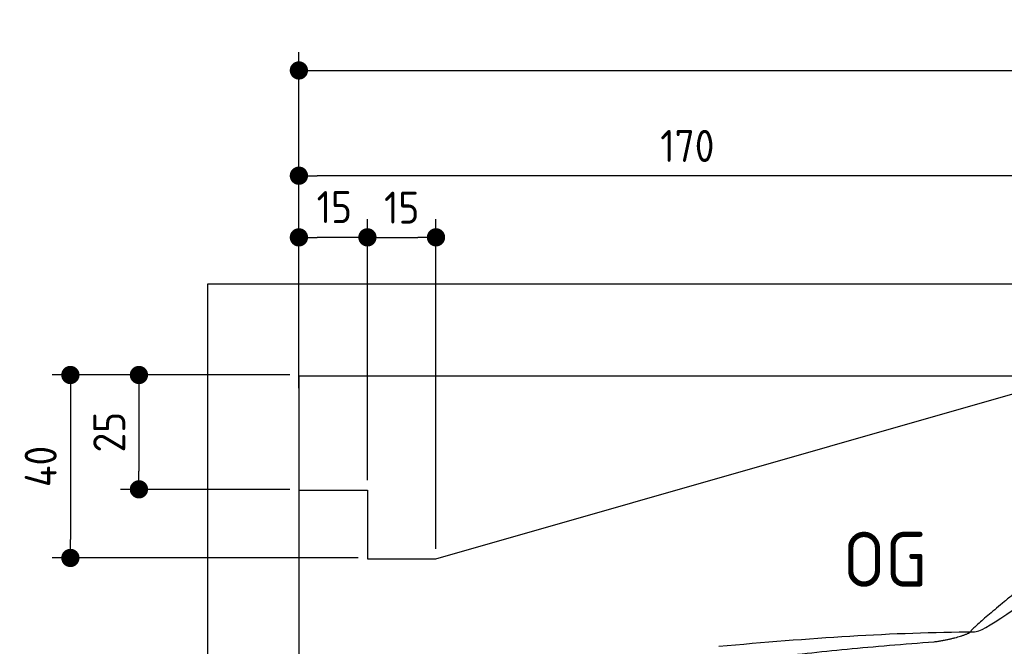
# Model space of a CAD drawing. Header units: millimetres. Extents: x -411 to 6777, y 0 to 6978.
# Tile 3 of 6: x -411 to 1744, y 5609 to 6978. Entities that reach past the tile are written whole.
import ezdxf

# ---------------------------------------------------------------- set-up
doc = ezdxf.new("R2010")
doc.units = ezdxf.units.MM
doc.layers.add('4', color=3, linetype='Continuous')
for name, color, linetype, lineweight in [('car', 10, 'Continuous', 25), ('Freiraum', 7, 'Continuous', 25), ('Gebäude', 7, 'Continuous', 25)]:
    doc.layers.add(name, color=color, linetype=linetype, lineweight=lineweight)
doc.styles.get("Standard").update_dxf_attribs({"font": 'ISOCP.SHX'})
doc.dimstyles.new('GEN-ISO', dxfattribs={"dimscale": 20, "dimtxt": 3.5, "dimasz": 2, "dimexe": 2, "dimexo": 1, "dimgap": 1.5, "dimtad": 1, "dimdec": 1, "dimlfac": 0.1, "dimdsep": 46, "dimtxsty": 'STANDARD', "dimblk": 'PUNKT', "dimcen": 2, "dimclrd": 256, "dimclre": 256, "dimclrt": 2, "dimadec": 0, "dimazin": 0, "dimtp": 0.1, "dimtm": 0.1, "dimtfac": 0.71, "dimtdec": 1, "dimtmove": 2, "dimatfit": 3, "dimldrblk": 'PUNKT', "dimfxl": 2, "dimtolj": 1, "dimarcsym": 0})

# ---------------------------------------------------------------- blocks, each defined once
blk = doc.blocks.new('PUNKT')
at = {"layer": '4', "color": 0, "linetype": 'ByBlock'}
blk.add_line((-0.5, 0), (-1, 0), dxfattribs=at)
at = {"layer": '4', "color": 0, "linetype": 'ByBlock', "const_width": 0.5}
blk.add_lwpolyline([(-0.25, 0, 1), (0.25, 0, 1)], format="xyb", close=True, dxfattribs=at)
blk = doc.blocks.new('*D71')
at = {"layer": '4', "lineweight": -2, "transparency": 16777216}
for p, q in [((200, 6222.6), (200, 6907.5)), ((5700, 6372.6), (5700, 6907.5)), ((240, 6867.5), (5660, 6867.5))]:
    blk.add_line(p, q, dxfattribs=at)
at = {"layer": 'Defpoints', "color": 0, "transparency": 16777216}
for p in [(5700, 6867.5), (5700, 6352.6), (200, 6202.6)]:
    blk.add_point(p, dxfattribs=at)
at = {"layer": '4', "lineweight": -2, "transparency": 16777216, "xscale": 40, "yscale": 40, "zscale": 40, "rotation": 180}
blk.add_blockref('PUNKT', (200, 6867.5), dxfattribs=at)
at = {"layer": '4', "lineweight": -2, "transparency": 16777216, "xscale": 40, "yscale": 40, "zscale": 40}
blk.add_blockref('PUNKT', (5700, 6867.5), dxfattribs=at)
at = {"layer": '4', "color": 2, "transparency": 16777216, "insert": (2950, 6932.5), "char_height": 70, "attachment_point": 5}
blk.add_mtext('550', dxfattribs=at)
blk = doc.blocks.new('Car')
at = {"layer": 'car'}
for points, degree in [([(1626.4, 5655.3), (1662.1, 5651.9), (1962, 5903.5), (2139.5, 6014.1)], 3), ([(1922.3, 5909.1), (1841.8, 5847.8), (1740.2, 5763.5), (1611.8, 5657.1), (1617.8, 5655.2)], 4), ([(1067.4, 5618.6), (1263.6, 5638.3), (1448.6, 5653.1), (1626.4, 5655.3)], 3), ([(1538.7, 5632.7), (1591.8, 5641), (1617.5, 5654.2)], 2), ([(726.3, 5496.7), (962.1, 5585.5), (1538.7, 5632.7)], 2)]:
    blk.add_open_spline(points, degree=degree, dxfattribs=at)
blk = doc.blocks.new('_Dot')
at = {"color": 0, "linetype": 'ByBlock', "lineweight": -2}
blk.add_line((-0.5, 0), (-1, 0), dxfattribs=at)
at = {"color": 0, "linetype": 'ByBlock', "const_width": 0.5}
blk.add_lwpolyline([(-0.25, 0, 1), (0.25, 0, 1)], format="xyb", close=True, dxfattribs=at)
blk = doc.blocks.new('*D77')
at = {"layer": '4', "lineweight": -2, "transparency": 16777216}
for p, q in [((200, 6172.6), (200, 6677.4)), ((1900, 6221.7), (1900, 6677.4)), ((1860, 6637.4), (240, 6637.4))]:
    blk.add_line(p, q, dxfattribs=at)
at = {"layer": 'Defpoints', "color": 0, "transparency": 16777216}
for p in [(200, 6637.4), (1900, 6201.7), (200, 6152.6)]:
    blk.add_point(p, dxfattribs=at)
at = {"layer": '4', "lineweight": -2, "transparency": 16777216, "xscale": 40, "yscale": 40, "zscale": 40, "rotation": 180}
blk.add_blockref('_Dot', (200, 6637.4), dxfattribs=at)
at = {"layer": '4', "lineweight": -2, "transparency": 16777216, "xscale": 40, "yscale": 40, "zscale": 40}
blk.add_blockref('_Dot', (1900, 6637.4), dxfattribs=at)
at = {"layer": '4', "color": 2, "transparency": 16777216, "insert": (1050, 6702.4), "char_height": 70, "attachment_point": 5}
blk.add_mtext('170', dxfattribs=at)
blk = doc.blocks.new('*D78')
at = {"layer": '4', "lineweight": -2, "transparency": 16777216}
for p, q in [((200, 6221.7), (200, 6542.6)), ((350, 5971.7), (350, 6542.6)), ((310, 6502.6), (240, 6502.6))]:
    blk.add_line(p, q, dxfattribs=at)
at = {"layer": 'Defpoints', "color": 0, "transparency": 16777216}
for p in [(200, 6502.6), (200, 6201.7), (350, 5951.7)]:
    blk.add_point(p, dxfattribs=at)
at = {"layer": '4', "lineweight": -2, "transparency": 16777216, "xscale": 40, "yscale": 40, "zscale": 40, "rotation": 180}
blk.add_blockref('_Dot', (200, 6502.6), dxfattribs=at)
at = {"layer": '4', "lineweight": -2, "transparency": 16777216, "xscale": 40, "yscale": 40, "zscale": 40}
blk.add_blockref('_Dot', (350, 6502.6), dxfattribs=at)
at = {"layer": '4', "color": 2, "transparency": 16777216, "insert": (277.5, 6568.8), "char_height": 70, "attachment_point": 5}
blk.add_mtext('15', dxfattribs=at)
blk = doc.blocks.new('*D79')
at = {"layer": '4', "lineweight": -2, "transparency": 16777216}
for p, q in [((180, 6201.7), (-340, 6201.7)), ((-300, 6161.7), (-300, 5841.7)), ((330, 5801.7), (-340, 5801.7))]:
    blk.add_line(p, q, dxfattribs=at)
at = {"layer": 'Defpoints', "color": 0, "transparency": 16777216}
for p in [(200, 6201.7), (-300, 5801.7), (350, 5801.7)]:
    blk.add_point(p, dxfattribs=at)
at = {"layer": '4', "lineweight": -2, "transparency": 16777216, "xscale": 40, "yscale": 40, "zscale": 40}
for p, rotation in [((-300, 6201.7), 90), ((-300, 5801.7), 270)]:
    blk.add_blockref('_Dot', p, dxfattribs=dict(at, rotation=rotation))
at = {"layer": '4', "color": 2, "transparency": 16777216, "insert": (-365, 6001.7), "char_height": 70, "attachment_point": 5, "rotation": 90}
blk.add_mtext('40', dxfattribs=at)
blk = doc.blocks.new('*D80')
at = {"layer": '4', "lineweight": -2, "transparency": 16777216}
for p, q in [((180, 6201.7), (-190, 6201.7)), ((-150, 6161.7), (-150, 5991.7)), ((180, 5951.7), (-190, 5951.7))]:
    blk.add_line(p, q, dxfattribs=at)
at = {"layer": 'Defpoints', "color": 0, "transparency": 16777216}
for p in [(200, 6201.7), (-150, 5951.7), (200, 5951.7)]:
    blk.add_point(p, dxfattribs=at)
at = {"layer": '4', "lineweight": -2, "transparency": 16777216, "xscale": 40, "yscale": 40, "zscale": 40}
for p, rotation in [((-150, 6201.7), 90), ((-150, 5951.7), 270)]:
    blk.add_blockref('_Dot', p, dxfattribs=dict(at, rotation=rotation))
at = {"layer": '4', "color": 2, "transparency": 16777216, "insert": (-215, 6076.7), "char_height": 70, "attachment_point": 5, "rotation": 90}
blk.add_mtext('25', dxfattribs=at)
blk = doc.blocks.new('*D81')
at = {"layer": '4', "lineweight": -2, "transparency": 16777216}
for p, q in [((350, 5971.7), (350, 6542.6)), ((500, 5821.7), (500, 6542.6)), ((390, 6502.6), (460, 6502.6))]:
    blk.add_line(p, q, dxfattribs=at)
at = {"layer": 'Defpoints', "color": 0, "transparency": 16777216}
for p in [(500, 6502.6), (350, 5951.7), (500, 5801.7)]:
    blk.add_point(p, dxfattribs=at)
at = {"layer": '4', "lineweight": -2, "transparency": 16777216, "xscale": 40, "yscale": 40, "zscale": 40, "rotation": 180}
blk.add_blockref('_Dot', (350, 6502.6), dxfattribs=at)
at = {"layer": '4', "lineweight": -2, "transparency": 16777216, "xscale": 40, "yscale": 40, "zscale": 40}
blk.add_blockref('_Dot', (500, 6502.6), dxfattribs=at)
at = {"layer": '4', "color": 2, "transparency": 16777216, "insert": (425, 6567.6), "char_height": 70, "attachment_point": 5}
blk.add_mtext('15', dxfattribs=at)
blk = doc.blocks.new('Gebäude_385_GT215')
at = {"layer": 'Freiraum'}
for p, q in [((500, 5800), (1900, 6200)), ((200, 5950), (350, 5950)), ((350, 5950), (350, 5800)), ((350, 5800), (500, 5800))]:
    blk.add_line(p, q, dxfattribs=at)
at = {"layer": 'Gebäude'}
for p, q in [((5900, 6400.6), (0, 6400.6)), ((0, 6400.6), (0, 0)), ((200, 6200), (5700, 6200)), ((200, 6200), (200, 200))]:
    blk.add_line(p, q, dxfattribs=at)

msp = doc.modelspace()

# ---------------------------------------------------------------- block references
at = {"layer": 'car', "rotation": 359.4752422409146}
msp.add_blockref('Car', (0, 0), dxfattribs=at)
at = {"layer": 'Gebäude'}
msp.add_blockref('Gebäude_385_GT215', (0, 0), dxfattribs=at)

# ---------------------------------------------------------------- texts
msp.add_text('OG', height=120).set_placement((1390.46, 5738.69))

# ---------------------------------------------------------------- dimensions: what is measured, and where the dimension line sits
at = {"layer": '4'}
for base, p1, p2, override, picture, middle in [((5700, 6867.48), (200, 6202.56), (5700, 6352.56), {"dimtdec": 3, "dimtolj": 0}, '*D71', (2950, 6932.48)), ((200, 6637.39), (1900, 6201.68), (200, 6152.56), {"dimblk1": 'Dot', "dimblk2": 'Dot', "dimsah": 1, "dimtdec": 3, "dimtolj": 0}, '*D77', (1050, 6702.39)), ((500, 6502.56), (350, 5951.68), (500, 5801.68), {"dimblk1": 'Dot', "dimblk2": 'Dot', "dimsah": 1, "dimtdec": 3, "dimtolj": 0}, '*D81', (425, 6567.56))]:
    dim = msp.add_linear_dim(base=base, p1=p1, p2=p2, dimstyle='GEN-ISO', override=override, dxfattribs=at)
    dim.commit()
    dim.dimension.update_dxf_attribs({"geometry": picture, "text_midpoint": middle})
dim = msp.add_linear_dim(base=(200, 6502.56), p1=(350, 5951.68), p2=(200, 6201.68), dimstyle='GEN-ISO', override={"dimblk1": 'Dot', "dimblk2": 'Dot', "dimsah": 1, "dimtdec": 3, "dimtolj": 0}, dxfattribs=at)
dim.commit()
dim.dimension.update_dxf_attribs({"geometry": '*D78', "text_midpoint": (277.46, 6568.78), "dimtype": 160})
for base, p2, picture, middle in [((-300, 5801.68), (350, 5801.68), '*D79', (-365, 6001.68)), ((-150, 5951.68), (200, 5951.68), '*D80', (-215.01, 6076.68))]:
    dim = msp.add_linear_dim(base=base, p1=(200, 6201.68), p2=p2, angle=90, dimstyle='GEN-ISO', override={"dimblk1": 'Dot', "dimblk2": 'Dot', "dimsah": 1, "dimtdec": 3, "dimtolj": 0}, dxfattribs=at)
    dim.commit()
    dim.dimension.update_dxf_attribs({"geometry": picture, "text_midpoint": middle})

doc.saveas('drawing.dxf')
